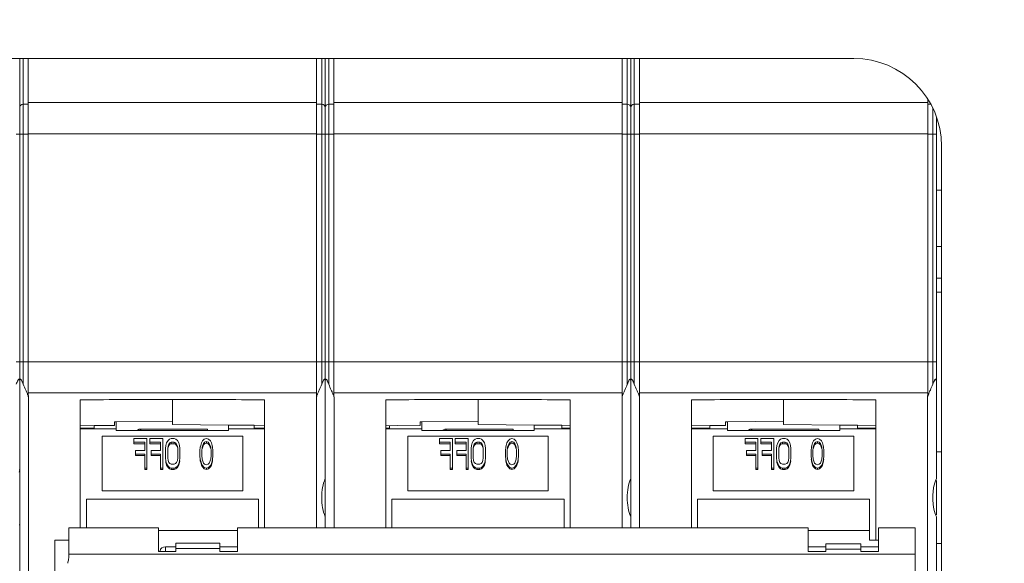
# Model space of a CAD drawing. Header units: millimetres. Extents: x -165365 to -33565, y 7406 to 103342.
# Tile 21 of 256: x -125980 to -125924, y 11070 to 11101. Entities that reach past the tile are written whole.
import ezdxf

# ---------------------------------------------------------------- set-up
doc = ezdxf.new("R2010")
doc.units = ezdxf.units.MM
doc.header["$MEASUREMENT"] = 0
doc.layers.get('Defpoints').update_dxf_attribs({"color": 252})
doc.layers.add('ELEK OPIS', color=140, linetype='Continuous')
doc.styles.add('FDBES', font='simplex.shx', dxfattribs={"width": 0.7})
doc.styles.add('ROMANS', font='romans.shx')
doc.dimstyles.new('BUD_100', dxfattribs={"dimtxt": 100, "dimasz": 10, "dimexe": 2, "dimexo": 2, "dimgap": 20, "dimtad": 1, "dimdec": 4, "dimrnd": 5, "dimdsep": 46, "dimtxsty": 'FDBES', "dimblk1": 'KR', "dimblk2": 'KR', "dimsah": 1, "dimcen": 10, "dimdle": 2, "dimse1": 1, "dimse2": 1, "dimclrd": 256, "dimclrt": 256, "dimadec": 0, "dimazin": 0, "dimtfac": 0.714286, "dimtdec": 4, "dimtix": 1, "dimtofl": 0, "dimtmove": 0, "dimatfit": 3, "dimldrblk": 'KR', "dimfxl": 1, "dimtvp": 1.428571, "dimtolj": 1, "dimtzin": 0, "dimlwd": -1, "dimarcsym": 0})

# ---------------------------------------------------------------- blocks, each defined once
blk = doc.blocks.new('VVSA11c_FPVHe_SIDEVIEW_v3')
at = {"color": 7, "linetype": 'Continuous', "lineweight": 0}
for p, q in [((1815.5, 950.5), (1910.5, 950.5)), ((1827.71, 931.352), (1827.71, 950.5)), ((1828.2, 923.78), (1828.2, 950.49)), ((1828.69, 950.5), (1828.69, 931.352)), ((1845.11, 931.352), (1845.11, 950.5)), ((1845.6, 923.78), (1845.6, 950.49)), ((1846.09, 931.352), (1846.09, 950.5)), ((1862.51, 931.352), (1862.51, 950.5)), ((1863, 900.51), (1863, 950.49)), ((1811.29, 948.169), (1811.29, 931.352)), ((1811.126, 947.9), (1811.29, 947.9)), ((1811.29, 948), (1827.71, 948)), ((1827.71, 947.9), (1828, 947.9)), ((1828.4, 947.9), (1828.69, 947.9)), ((1828.69, 948), (1845.11, 948)), ((1845.11, 947.9), (1845.4, 947.9)), ((1845.8, 947.9), (1846.09, 947.9)), ((1846.09, 948), (1862.51, 948)), ((1862.51, 947.9), (1862.8, 947.9)), ((1810.8, 947.178), (1810.8, 926.587)), ((1810.5, 905.5), (1810.5, 945.5)), ((1810.8, 943), (1810.5, 943)), ((1810.5, 938), (1810.8, 938)), ((1811.3, 931.226), (1811.3, 919.774)), ((1814.25, 923.08), (1814.25, 931.069)), ((1819.5, 929.665), (1819.5, 931.095)), ((1824.75, 931.069), (1824.75, 923.78)), ((1827.7, 923.78), (1827.7, 931.226)), ((1828.7, 931.226), (1828.7, 923.78)), ((1831.65, 923.78), (1831.65, 931.069)), ((1836.9, 929.665), (1836.9, 931.095)), ((1842.15, 931.069), (1842.15, 923.78)), ((1845.1, 923.78), (1845.1, 931.226)), ((1846.1, 931.226), (1846.1, 923.78)), ((1849.05, 923.78), (1849.05, 931.069)), ((1854.3, 929.665), (1854.3, 931.095)), ((1859.55, 931.069), (1859.55, 923.78)), ((1862.5, 919.774), (1862.5, 931.226)), ((1816.3, 929.634), (1819.5, 929.665)), ((1822.7, 929.81), (1819.5, 929.845)), ((1822.8, 929.809), (1822.7, 929.81)), ((1822.7, 929.809), (1822.7, 929.329)), ((1822.8, 929.809), (1822.8, 929.615)), ((1833.7, 929.634), (1836.9, 929.665)), ((1840.1, 929.81), (1836.9, 929.845)), ((1840.2, 929.809), (1840.1, 929.81)), ((1840.1, 929.809), (1840.1, 929.329)), ((1840.2, 929.809), (1840.2, 929.615)), ((1851.1, 929.634), (1854.3, 929.665)), ((1857.5, 929.81), (1854.3, 929.845)), ((1857.6, 929.809), (1857.5, 929.81)), ((1857.5, 929.809), (1857.5, 929.329)), ((1857.6, 929.809), (1857.6, 929.615)), ((1814.25, 929.614), (1815.291, 929.624)), ((1815.291, 929.45), (1814.25, 929.45)), ((1815.291, 929.624), (1816.3, 929.634)), ((1815.291, 929.45), (1815.291, 929.624)), ((1816.3, 929.329), (1816.3, 929.634)), ((1816.3, 929.329), (1822.7, 929.329)), ((1821.395, 929.407), (1817.5, 929.407)), ((1817.5, 929.407), (1817.5, 929.329)), ((1821.395, 929.407), (1821.25, 929.329)), ((1821.5, 929.338), (1821.395, 929.407)), ((1821.5, 929.329), (1821.5, 929.338)), ((1823.705, 929.606), (1822.8, 929.615)), ((1823.705, 929.606), (1823.705, 929.45)), ((1824.75, 929.596), (1823.705, 929.606)), ((1824.75, 929.45), (1823.705, 929.45)), ((1831.65, 929.614), (1832.3, 929.621)), ((1831.65, 929.614), (1832.119, 929.619)), ((1832.119, 929.619), (1832.3, 929.621)), ((1832.119, 929.619), (1832.119, 929.45)), ((1832.3, 929.621), (1833.7, 929.634)), ((1833.7, 929.329), (1833.7, 929.634)), ((1833.7, 929.329), (1840.1, 929.329)), ((1838.795, 929.407), (1834.9, 929.407)), ((1834.9, 929.407), (1834.9, 929.329)), ((1838.795, 929.407), (1838.65, 929.329)), ((1838.9, 929.338), (1838.795, 929.407)), ((1838.9, 929.329), (1838.9, 929.338)), ((1842.15, 929.596), (1840.2, 929.615)), ((1842.15, 929.596), (1841.5, 929.602)), ((1841.936, 929.45), (1841.936, 929.598)), ((1849.05, 929.614), (1849.7, 929.621)), ((1849.05, 929.614), (1849.649, 929.62)), ((1849.649, 929.62), (1849.7, 929.621)), ((1849.649, 929.62), (1849.649, 929.45)), ((1849.7, 929.621), (1851.1, 929.634)), ((1851.1, 929.329), (1851.1, 929.634)), ((1851.1, 929.329), (1857.5, 929.329)), ((1856.195, 929.407), (1852.3, 929.407)), ((1852.3, 929.407), (1852.3, 929.329)), ((1856.195, 929.407), (1856.05, 929.329)), ((1856.3, 929.338), (1856.195, 929.407)), ((1856.3, 929.329), (1856.3, 929.338)), ((1858.765, 929.604), (1857.6, 929.615)), ((1858.765, 929.45), (1858.765, 929.604)), ((1859.55, 929.596), (1858.765, 929.604)), ((1859.55, 929.449), (1858.765, 929.45)), ((1823.5, 929.006), (1815.5, 929.006)), ((1815.5, 925.884), (1815.5, 929.006)), ((1817.241, 928.474), (1817.282, 928.617)), ((1817.282, 928.617), (1817.343, 928.725)), ((1817.404, 928.581), (1817.323, 928.366)), ((1817.343, 928.725), (1817.445, 928.832)), ((1817.465, 928.653), (1817.404, 928.581)), ((1817.404, 928.5), (1817.404, 928.581)), ((1817.404, 928.5), (1817.465, 928.572)), ((1817.445, 928.832), (1817.568, 928.868)), ((1817.568, 928.689), (1817.465, 928.653)), ((1817.465, 928.572), (1817.465, 928.653)), ((1817.465, 928.572), (1817.568, 928.608)), ((1817.568, 928.868), (1817.69, 928.832)), ((1817.67, 928.653), (1817.568, 928.689)), ((1817.568, 928.608), (1817.568, 928.689)), ((1817.568, 928.608), (1817.67, 928.572)), ((1817.67, 928.572), (1817.67, 928.653)), ((1817.731, 928.581), (1817.67, 928.653)), ((1817.67, 928.572), (1817.731, 928.5)), ((1817.69, 928.832), (1817.792, 928.725)), ((1817.731, 928.5), (1817.731, 928.581)), ((1817.812, 928.366), (1817.731, 928.581)), ((1817.792, 928.725), (1817.853, 928.617)), ((1817.853, 928.617), (1817.894, 928.474)), ((1819.099, 928.474), (1819.14, 928.617)), ((1819.14, 928.617), (1819.221, 928.76)), ((1819.221, 928.76), (1819.303, 928.832)), ((1819.262, 928.545), (1819.221, 928.438)), ((1819.323, 928.617), (1819.262, 928.545)), ((1819.262, 928.464), (1819.262, 928.545)), ((1819.262, 928.464), (1819.323, 928.536)), ((1819.303, 928.832), (1819.405, 928.868)), ((1819.405, 928.653), (1819.323, 928.617)), ((1819.323, 928.536), (1819.323, 928.617)), ((1819.323, 928.536), (1819.405, 928.572)), ((1819.405, 928.868), (1819.568, 928.868)), ((1819.568, 928.653), (1819.405, 928.653)), ((1819.405, 928.572), (1819.405, 928.653)), ((1819.405, 928.572), (1819.568, 928.572)), ((1819.568, 928.868), (1819.67, 928.832)), ((1819.65, 928.617), (1819.568, 928.653)), ((1819.568, 928.653), (1819.568, 928.572)), ((1819.568, 928.572), (1819.65, 928.536)), ((1819.65, 928.536), (1819.65, 928.617)), ((1819.711, 928.545), (1819.65, 928.617)), ((1819.65, 928.536), (1819.711, 928.464)), ((1819.67, 928.832), (1819.752, 928.76)), ((1819.711, 928.464), (1819.711, 928.545)), ((1819.752, 928.438), (1819.711, 928.545)), ((1819.752, 928.76), (1819.834, 928.617)), ((1819.834, 928.617), (1819.875, 928.474)), ((1820.058, 928.868), (1820.793, 928.868)), ((1820.058, 927.104), (1820.058, 928.868)), ((1820.793, 928.653), (1820.181, 928.653)), ((1820.181, 928.653), (1820.181, 928.187)), ((1820.181, 928.572), (1820.793, 928.572)), ((1820.793, 928.572), (1820.793, 928.868)), ((1820.957, 928.868), (1821.692, 928.868)), ((1820.957, 927.104), (1820.957, 928.868)), ((1821.692, 928.653), (1821.079, 928.653)), ((1821.079, 928.653), (1821.079, 928.187)), ((1821.079, 928.572), (1821.692, 928.572)), ((1821.692, 928.572), (1821.692, 928.868)), ((1823.5, 929.006), (1823.5, 925.884)), ((1840.9, 929.006), (1832.9, 929.006)), ((1832.9, 925.884), (1832.9, 929.006)), ((1834.641, 928.474), (1834.682, 928.617)), ((1834.682, 928.617), (1834.743, 928.725)), ((1834.804, 928.581), (1834.723, 928.366)), ((1834.743, 928.725), (1834.845, 928.832)), ((1834.865, 928.653), (1834.804, 928.581)), ((1834.804, 928.5), (1834.804, 928.581)), ((1834.804, 928.5), (1834.865, 928.572)), ((1834.845, 928.832), (1834.967, 928.868)), ((1834.967, 928.689), (1834.865, 928.653)), ((1834.865, 928.572), (1834.865, 928.653)), ((1834.865, 928.572), (1834.967, 928.608)), ((1834.967, 928.868), (1835.09, 928.832)), ((1835.07, 928.653), (1834.967, 928.689)), ((1834.967, 928.608), (1834.967, 928.689)), ((1834.967, 928.608), (1835.07, 928.572)), ((1835.07, 928.572), (1835.07, 928.653)), ((1835.131, 928.581), (1835.07, 928.653)), ((1835.07, 928.572), (1835.131, 928.5)), ((1835.09, 928.832), (1835.192, 928.725)), ((1835.131, 928.5), (1835.131, 928.581)), ((1835.212, 928.366), (1835.131, 928.581)), ((1835.192, 928.725), (1835.253, 928.617)), ((1835.253, 928.617), (1835.294, 928.474)), ((1836.499, 928.474), (1836.54, 928.617)), ((1836.54, 928.617), (1836.621, 928.76)), ((1836.621, 928.76), (1836.703, 928.832)), ((1836.662, 928.545), (1836.621, 928.438)), ((1836.723, 928.617), (1836.662, 928.545)), ((1836.662, 928.464), (1836.662, 928.545)), ((1836.662, 928.464), (1836.723, 928.536)), ((1836.703, 928.832), (1836.805, 928.868)), ((1836.805, 928.653), (1836.723, 928.617)), ((1836.723, 928.536), (1836.723, 928.617)), ((1836.723, 928.536), (1836.805, 928.572)), ((1836.805, 928.868), (1836.968, 928.868)), ((1836.968, 928.653), (1836.805, 928.653)), ((1836.805, 928.572), (1836.805, 928.653)), ((1836.805, 928.572), (1836.968, 928.572)), ((1836.968, 928.868), (1837.07, 928.832)), ((1837.05, 928.617), (1836.968, 928.653)), ((1836.968, 928.653), (1836.968, 928.572)), ((1836.968, 928.572), (1837.05, 928.536)), ((1837.05, 928.536), (1837.05, 928.617)), ((1837.111, 928.545), (1837.05, 928.617)), ((1837.05, 928.536), (1837.111, 928.464)), ((1837.07, 928.832), (1837.152, 928.76)), ((1837.111, 928.464), (1837.111, 928.545)), ((1837.152, 928.438), (1837.111, 928.545)), ((1837.152, 928.76), (1837.234, 928.617)), ((1837.234, 928.617), (1837.275, 928.474)), ((1837.458, 928.868), (1838.193, 928.868)), ((1837.458, 927.104), (1837.458, 928.868)), ((1838.193, 928.653), (1837.581, 928.653)), ((1837.581, 928.653), (1837.581, 928.187)), ((1837.581, 928.572), (1838.193, 928.572)), ((1838.193, 928.572), (1838.193, 928.868)), ((1838.357, 928.868), (1839.092, 928.868)), ((1838.357, 927.104), (1838.357, 928.868)), ((1839.092, 928.653), (1838.479, 928.653)), ((1838.479, 928.653), (1838.479, 928.187)), ((1838.479, 928.572), (1839.092, 928.572)), ((1839.092, 928.572), (1839.092, 928.868)), ((1840.9, 929.006), (1840.9, 925.884)), ((1858.3, 929.006), (1850.3, 929.006)), ((1850.3, 925.884), (1850.3, 929.006)), ((1852.041, 928.474), (1852.082, 928.617)), ((1852.082, 928.617), (1852.143, 928.725)), ((1852.204, 928.581), (1852.122, 928.366)), ((1852.143, 928.725), (1852.245, 928.832)), ((1852.265, 928.653), (1852.204, 928.581)), ((1852.204, 928.5), (1852.204, 928.581)), ((1852.204, 928.5), (1852.265, 928.572)), ((1852.245, 928.832), (1852.367, 928.868)), ((1852.367, 928.689), (1852.265, 928.653)), ((1852.265, 928.572), (1852.265, 928.653)), ((1852.265, 928.572), (1852.367, 928.608)), ((1852.367, 928.868), (1852.49, 928.832)), ((1852.47, 928.653), (1852.367, 928.689)), ((1852.367, 928.608), (1852.367, 928.689)), ((1852.367, 928.608), (1852.47, 928.572)), ((1852.47, 928.572), (1852.47, 928.653)), ((1852.531, 928.581), (1852.47, 928.653)), ((1852.47, 928.572), (1852.531, 928.5)), ((1852.49, 928.832), (1852.592, 928.725)), ((1852.531, 928.5), (1852.531, 928.581)), ((1852.612, 928.366), (1852.531, 928.581)), ((1852.592, 928.725), (1852.653, 928.617)), ((1852.653, 928.617), (1852.694, 928.474)), ((1853.899, 928.474), (1853.94, 928.617)), ((1853.94, 928.617), (1854.021, 928.76)), ((1854.021, 928.76), (1854.103, 928.832)), ((1854.062, 928.545), (1854.021, 928.438)), ((1854.123, 928.617), (1854.062, 928.545)), ((1854.062, 928.464), (1854.062, 928.545)), ((1854.062, 928.464), (1854.123, 928.536)), ((1854.103, 928.832), (1854.205, 928.868)), ((1854.205, 928.653), (1854.123, 928.617)), ((1854.123, 928.536), (1854.123, 928.617)), ((1854.123, 928.536), (1854.205, 928.572)), ((1854.205, 928.868), (1854.368, 928.868)), ((1854.368, 928.653), (1854.205, 928.653)), ((1854.205, 928.572), (1854.205, 928.653)), ((1854.205, 928.572), (1854.368, 928.572)), ((1854.368, 928.868), (1854.47, 928.832)), ((1854.45, 928.617), (1854.368, 928.653)), ((1854.368, 928.653), (1854.368, 928.572)), ((1854.368, 928.572), (1854.45, 928.536)), ((1854.45, 928.536), (1854.45, 928.617)), ((1854.511, 928.545), (1854.45, 928.617)), ((1854.45, 928.536), (1854.511, 928.464)), ((1854.47, 928.832), (1854.552, 928.76)), ((1854.511, 928.464), (1854.511, 928.545)), ((1854.552, 928.438), (1854.511, 928.545)), ((1854.552, 928.76), (1854.634, 928.617)), ((1854.634, 928.617), (1854.675, 928.474)), ((1854.858, 928.868), (1855.593, 928.868)), ((1854.858, 927.104), (1854.858, 928.868)), ((1855.593, 928.653), (1854.981, 928.653)), ((1854.981, 928.653), (1854.981, 928.187)), ((1854.981, 928.572), (1855.593, 928.572)), ((1855.593, 928.572), (1855.593, 928.868)), ((1855.757, 928.868), (1856.492, 928.868)), ((1855.757, 927.104), (1855.757, 928.868)), ((1856.492, 928.653), (1855.879, 928.653)), ((1855.879, 928.653), (1855.879, 928.187)), ((1855.879, 928.572), (1856.492, 928.572)), ((1856.492, 928.572), (1856.492, 928.868)), ((1858.3, 929.006), (1858.3, 925.884)), ((1810.8, 928.1), (1810.5, 928.1)), ((1817.22, 928.366), (1817.2, 928.187)), ((1817.2, 928.187), (1817.2, 927.865)), ((1817.241, 928.474), (1817.22, 928.366)), ((1817.302, 928.152), (1817.323, 928.366)), ((1817.302, 928.152), (1817.302, 927.901)), ((1817.323, 928.285), (1817.404, 928.5)), ((1817.731, 928.5), (1817.812, 928.285)), ((1817.812, 928.366), (1817.833, 928.152)), ((1817.833, 927.901), (1817.833, 928.152)), ((1817.915, 928.366), (1817.894, 928.474)), ((1817.935, 928.187), (1817.915, 928.366)), ((1817.935, 927.865), (1817.935, 928.187)), ((1819.099, 928.474), (1819.078, 928.295)), ((1819.078, 927.758), (1819.078, 928.295)), ((1819.201, 928.295), (1819.221, 928.438)), ((1819.201, 928.295), (1819.201, 927.758)), ((1819.221, 928.357), (1819.262, 928.464)), ((1819.711, 928.464), (1819.752, 928.357)), ((1819.752, 928.438), (1819.772, 928.295)), ((1819.772, 927.758), (1819.772, 928.295)), ((1819.895, 928.295), (1819.875, 928.474)), ((1819.895, 928.295), (1819.895, 927.758)), ((1820.181, 928.187), (1820.712, 928.187)), ((1820.712, 927.973), (1820.181, 927.973)), ((1820.181, 927.104), (1820.181, 927.973)), ((1820.712, 927.892), (1820.712, 928.187)), ((1821.079, 928.187), (1821.61, 928.187)), ((1821.61, 927.973), (1821.079, 927.973)), ((1821.079, 927.104), (1821.079, 927.973)), ((1821.61, 927.892), (1821.61, 928.187)), ((1834.62, 928.366), (1834.6, 928.187)), ((1834.6, 928.187), (1834.6, 927.865)), ((1834.641, 928.474), (1834.62, 928.366)), ((1834.702, 928.152), (1834.723, 928.366)), ((1834.702, 928.152), (1834.702, 927.901)), ((1834.723, 928.285), (1834.804, 928.5)), ((1835.131, 928.5), (1835.212, 928.285)), ((1835.212, 928.366), (1835.233, 928.152)), ((1835.233, 927.901), (1835.233, 928.152)), ((1835.315, 928.366), (1835.294, 928.474)), ((1835.335, 928.187), (1835.315, 928.366)), ((1835.335, 927.865), (1835.335, 928.187)), ((1836.499, 928.474), (1836.478, 928.295)), ((1836.478, 927.758), (1836.478, 928.295)), ((1836.601, 928.295), (1836.621, 928.438)), ((1836.601, 928.295), (1836.601, 927.758)), ((1836.621, 928.357), (1836.662, 928.464)), ((1837.111, 928.464), (1837.152, 928.357)), ((1837.152, 928.438), (1837.172, 928.295)), ((1837.172, 927.758), (1837.172, 928.295)), ((1837.295, 928.295), (1837.275, 928.474)), ((1837.295, 928.295), (1837.295, 927.758)), ((1837.581, 928.187), (1838.112, 928.187)), ((1838.112, 927.973), (1837.581, 927.973)), ((1837.581, 927.104), (1837.581, 927.973)), ((1838.112, 927.892), (1838.112, 928.187)), ((1838.479, 928.187), (1839.01, 928.187)), ((1839.01, 927.973), (1838.479, 927.973)), ((1838.479, 927.104), (1838.479, 927.973)), ((1839.01, 927.892), (1839.01, 928.187)), ((1852.02, 928.366), (1852, 928.187)), ((1852, 928.187), (1852, 927.865)), ((1852.041, 928.474), (1852.02, 928.366)), ((1852.102, 928.152), (1852.122, 928.366)), ((1852.102, 928.152), (1852.102, 927.901)), ((1852.122, 928.285), (1852.204, 928.5)), ((1852.531, 928.5), (1852.612, 928.285)), ((1852.612, 928.366), (1852.633, 928.152)), ((1852.633, 927.901), (1852.633, 928.152)), ((1852.715, 928.366), (1852.694, 928.474)), ((1852.735, 928.187), (1852.715, 928.366)), ((1852.735, 927.865), (1852.735, 928.187)), ((1853.899, 928.474), (1853.878, 928.295)), ((1853.878, 927.758), (1853.878, 928.295)), ((1854.001, 928.295), (1854.021, 928.438)), ((1854.001, 928.295), (1854.001, 927.758)), ((1854.021, 928.357), (1854.062, 928.464)), ((1854.511, 928.464), (1854.552, 928.357)), ((1854.552, 928.438), (1854.573, 928.295)), ((1854.573, 927.758), (1854.573, 928.295)), ((1854.695, 928.295), (1854.675, 928.474)), ((1854.695, 928.295), (1854.695, 927.758)), ((1854.981, 928.187), (1855.512, 928.187)), ((1855.512, 927.973), (1854.981, 927.973)), ((1854.981, 927.104), (1854.981, 927.973)), ((1855.512, 927.892), (1855.512, 928.187)), ((1855.879, 928.187), (1856.41, 928.187)), ((1856.41, 927.973), (1855.879, 927.973)), ((1855.879, 927.104), (1855.879, 927.973)), ((1856.41, 927.892), (1856.41, 928.187)), ((1817.2, 927.865), (1817.22, 927.686)), ((1817.22, 927.605), (1817.213, 927.674)), ((1817.22, 927.686), (1817.241, 927.579)), ((1817.241, 927.498), (1817.22, 927.605)), ((1817.241, 927.498), (1817.241, 927.579)), ((1817.282, 927.435), (1817.241, 927.579)), ((1817.241, 927.498), (1817.282, 927.354)), ((1817.282, 927.354), (1817.282, 927.435)), ((1817.343, 927.328), (1817.282, 927.435)), ((1817.323, 927.686), (1817.302, 927.901)), ((1817.323, 927.686), (1817.404, 927.471)), ((1817.404, 927.471), (1817.465, 927.4)), ((1817.67, 927.4), (1817.731, 927.471)), ((1817.731, 927.471), (1817.812, 927.686)), ((1817.853, 927.435), (1817.792, 927.328)), ((1817.833, 927.901), (1817.812, 927.686)), ((1817.894, 927.579), (1817.853, 927.435)), ((1817.853, 927.354), (1817.894, 927.498)), ((1817.853, 927.354), (1817.853, 927.435)), ((1817.894, 927.579), (1817.915, 927.686)), ((1817.915, 927.605), (1817.894, 927.498)), ((1817.894, 927.498), (1817.894, 927.579)), ((1817.915, 927.686), (1817.935, 927.865)), ((1817.922, 927.674), (1817.915, 927.605)), ((1819.078, 927.758), (1819.099, 927.579)), ((1819.099, 927.498), (1819.087, 927.599)), ((1819.099, 927.498), (1819.099, 927.579)), ((1819.14, 927.435), (1819.099, 927.579)), ((1819.099, 927.498), (1819.14, 927.354)), ((1819.14, 927.354), (1819.14, 927.435)), ((1819.221, 927.292), (1819.14, 927.435)), ((1819.221, 927.614), (1819.201, 927.758)), ((1819.221, 927.614), (1819.262, 927.507)), ((1819.262, 927.507), (1819.323, 927.435)), ((1819.323, 927.435), (1819.405, 927.4)), ((1819.568, 927.4), (1819.65, 927.435)), ((1819.65, 927.435), (1819.711, 927.507)), ((1819.711, 927.507), (1819.752, 927.614)), ((1819.772, 927.758), (1819.752, 927.614)), ((1819.834, 927.435), (1819.752, 927.292)), ((1819.875, 927.579), (1819.834, 927.435)), ((1819.834, 927.354), (1819.875, 927.498)), ((1819.834, 927.354), (1819.834, 927.435)), ((1819.875, 927.579), (1819.895, 927.758)), ((1819.886, 927.599), (1819.875, 927.498)), ((1819.875, 927.498), (1819.875, 927.579)), ((1820.181, 927.892), (1820.712, 927.892)), ((1821.079, 927.892), (1821.61, 927.892)), ((1834.6, 927.865), (1834.62, 927.686)), ((1834.62, 927.605), (1834.613, 927.674)), ((1834.62, 927.686), (1834.641, 927.579)), ((1834.641, 927.498), (1834.62, 927.605)), ((1834.641, 927.498), (1834.641, 927.579)), ((1834.682, 927.435), (1834.641, 927.579)), ((1834.641, 927.498), (1834.682, 927.354)), ((1834.682, 927.354), (1834.682, 927.435)), ((1834.743, 927.328), (1834.682, 927.435)), ((1834.723, 927.686), (1834.702, 927.901)), ((1834.723, 927.686), (1834.804, 927.471)), ((1834.804, 927.471), (1834.865, 927.4)), ((1835.07, 927.4), (1835.131, 927.471)), ((1835.131, 927.471), (1835.212, 927.686)), ((1835.253, 927.435), (1835.192, 927.328)), ((1835.233, 927.901), (1835.212, 927.686)), ((1835.294, 927.579), (1835.253, 927.435)), ((1835.253, 927.354), (1835.294, 927.498)), ((1835.253, 927.354), (1835.253, 927.435)), ((1835.294, 927.579), (1835.315, 927.686)), ((1835.315, 927.605), (1835.294, 927.498)), ((1835.294, 927.498), (1835.294, 927.579)), ((1835.315, 927.686), (1835.335, 927.865)), ((1835.322, 927.674), (1835.315, 927.605)), ((1836.478, 927.758), (1836.499, 927.579)), ((1836.499, 927.498), (1836.487, 927.599)), ((1836.499, 927.498), (1836.499, 927.579)), ((1836.54, 927.435), (1836.499, 927.579)), ((1836.499, 927.498), (1836.54, 927.354)), ((1836.54, 927.354), (1836.54, 927.435)), ((1836.621, 927.292), (1836.54, 927.435)), ((1836.621, 927.614), (1836.601, 927.758)), ((1836.621, 927.614), (1836.662, 927.507)), ((1836.662, 927.507), (1836.723, 927.435)), ((1836.723, 927.435), (1836.805, 927.4)), ((1836.968, 927.4), (1837.05, 927.435)), ((1837.05, 927.435), (1837.111, 927.507)), ((1837.111, 927.507), (1837.152, 927.614)), ((1837.172, 927.758), (1837.152, 927.614)), ((1837.234, 927.435), (1837.152, 927.292)), ((1837.275, 927.579), (1837.234, 927.435)), ((1837.234, 927.354), (1837.275, 927.498)), ((1837.234, 927.354), (1837.234, 927.435)), ((1837.275, 927.579), (1837.295, 927.758)), ((1837.286, 927.599), (1837.275, 927.498)), ((1837.275, 927.498), (1837.275, 927.579)), ((1837.581, 927.892), (1838.112, 927.892)), ((1838.479, 927.892), (1839.01, 927.892)), ((1852, 927.865), (1852.02, 927.686)), ((1852.02, 927.605), (1852.013, 927.674)), ((1852.02, 927.686), (1852.041, 927.579)), ((1852.041, 927.498), (1852.02, 927.605)), ((1852.041, 927.498), (1852.041, 927.579)), ((1852.082, 927.435), (1852.041, 927.579)), ((1852.041, 927.498), (1852.082, 927.354)), ((1852.082, 927.354), (1852.082, 927.435)), ((1852.143, 927.328), (1852.082, 927.435)), ((1852.122, 927.686), (1852.102, 927.901)), ((1852.122, 927.686), (1852.204, 927.471)), ((1852.204, 927.471), (1852.265, 927.4)), ((1852.47, 927.4), (1852.531, 927.471)), ((1852.531, 927.471), (1852.612, 927.686)), ((1852.653, 927.435), (1852.592, 927.328)), ((1852.633, 927.901), (1852.612, 927.686)), ((1852.694, 927.579), (1852.653, 927.435)), ((1852.653, 927.354), (1852.694, 927.498)), ((1852.653, 927.354), (1852.653, 927.435)), ((1852.694, 927.579), (1852.715, 927.686)), ((1852.715, 927.605), (1852.694, 927.498)), ((1852.694, 927.498), (1852.694, 927.579)), ((1852.715, 927.686), (1852.735, 927.865)), ((1852.722, 927.674), (1852.715, 927.605)), ((1853.878, 927.758), (1853.899, 927.579)), ((1853.899, 927.498), (1853.887, 927.599)), ((1853.899, 927.498), (1853.899, 927.579)), ((1853.94, 927.435), (1853.899, 927.579)), ((1853.899, 927.498), (1853.94, 927.354)), ((1853.94, 927.354), (1853.94, 927.435)), ((1854.021, 927.292), (1853.94, 927.435)), ((1854.021, 927.614), (1854.001, 927.758)), ((1854.021, 927.614), (1854.062, 927.507)), ((1854.062, 927.507), (1854.123, 927.435)), ((1854.123, 927.435), (1854.205, 927.4)), ((1854.368, 927.4), (1854.45, 927.435)), ((1854.45, 927.435), (1854.511, 927.507)), ((1854.511, 927.507), (1854.552, 927.614)), ((1854.573, 927.758), (1854.552, 927.614)), ((1854.634, 927.435), (1854.552, 927.292)), ((1854.675, 927.579), (1854.634, 927.435)), ((1854.634, 927.354), (1854.675, 927.498)), ((1854.634, 927.354), (1854.634, 927.435)), ((1854.675, 927.579), (1854.695, 927.758)), ((1854.686, 927.599), (1854.675, 927.498)), ((1854.675, 927.498), (1854.675, 927.579)), ((1854.981, 927.892), (1855.512, 927.892)), ((1855.879, 927.892), (1856.41, 927.892)), ((1817.282, 927.354), (1817.343, 927.247)), ((1817.343, 927.247), (1817.343, 927.328)), ((1817.445, 927.221), (1817.343, 927.328)), ((1817.343, 927.247), (1817.445, 927.14)), ((1817.568, 927.185), (1817.445, 927.221)), ((1817.445, 927.14), (1817.445, 927.221)), ((1817.445, 927.14), (1817.568, 927.104)), ((1817.465, 927.4), (1817.568, 927.364)), ((1817.568, 927.364), (1817.67, 927.4)), ((1817.69, 927.221), (1817.568, 927.185)), ((1817.568, 927.104), (1817.568, 927.185)), ((1817.568, 927.104), (1817.69, 927.14)), ((1817.792, 927.328), (1817.69, 927.221)), ((1817.69, 927.14), (1817.792, 927.247)), ((1817.69, 927.14), (1817.69, 927.221)), ((1817.792, 927.247), (1817.853, 927.354)), ((1817.792, 927.247), (1817.792, 927.328)), ((1819.14, 927.354), (1819.221, 927.211)), ((1819.221, 927.211), (1819.221, 927.292)), ((1819.303, 927.221), (1819.221, 927.292)), ((1819.221, 927.211), (1819.303, 927.14)), ((1819.405, 927.185), (1819.303, 927.221)), ((1819.303, 927.14), (1819.303, 927.221)), ((1819.303, 927.14), (1819.405, 927.104)), ((1819.405, 927.4), (1819.568, 927.4)), ((1819.568, 927.185), (1819.405, 927.185)), ((1819.405, 927.104), (1819.405, 927.185)), ((1819.405, 927.104), (1819.568, 927.104)), ((1819.67, 927.221), (1819.568, 927.185)), ((1819.568, 927.104), (1819.568, 927.185)), ((1819.568, 927.104), (1819.67, 927.14)), ((1819.752, 927.292), (1819.67, 927.221)), ((1819.67, 927.14), (1819.67, 927.221)), ((1819.67, 927.14), (1819.752, 927.211)), ((1819.752, 927.211), (1819.834, 927.354)), ((1819.752, 927.211), (1819.752, 927.292)), ((1820.181, 927.185), (1820.058, 927.185)), ((1820.058, 927.104), (1820.181, 927.104)), ((1821.079, 927.185), (1820.957, 927.185)), ((1820.957, 927.104), (1821.079, 927.104)), ((1834.682, 927.354), (1834.743, 927.247)), ((1834.743, 927.247), (1834.743, 927.328)), ((1834.845, 927.221), (1834.743, 927.328)), ((1834.743, 927.247), (1834.845, 927.14)), ((1834.967, 927.185), (1834.845, 927.221)), ((1834.845, 927.14), (1834.845, 927.221)), ((1834.845, 927.14), (1834.967, 927.104)), ((1834.865, 927.4), (1834.967, 927.364)), ((1834.967, 927.364), (1835.07, 927.4)), ((1835.09, 927.221), (1834.967, 927.185)), ((1834.967, 927.104), (1834.967, 927.185)), ((1834.967, 927.104), (1835.09, 927.14)), ((1835.192, 927.328), (1835.09, 927.221)), ((1835.09, 927.14), (1835.192, 927.247)), ((1835.09, 927.14), (1835.09, 927.221)), ((1835.192, 927.247), (1835.253, 927.354)), ((1835.192, 927.247), (1835.192, 927.328)), ((1836.54, 927.354), (1836.621, 927.211)), ((1836.621, 927.211), (1836.621, 927.292)), ((1836.703, 927.221), (1836.621, 927.292)), ((1836.621, 927.211), (1836.703, 927.14)), ((1836.805, 927.185), (1836.703, 927.221)), ((1836.703, 927.14), (1836.703, 927.221)), ((1836.703, 927.14), (1836.805, 927.104)), ((1836.805, 927.4), (1836.968, 927.4)), ((1836.968, 927.185), (1836.805, 927.185)), ((1836.805, 927.104), (1836.805, 927.185)), ((1836.805, 927.104), (1836.968, 927.104)), ((1837.07, 927.221), (1836.968, 927.185)), ((1836.968, 927.104), (1836.968, 927.185)), ((1836.968, 927.104), (1837.07, 927.14)), ((1837.152, 927.292), (1837.07, 927.221)), ((1837.07, 927.14), (1837.07, 927.221)), ((1837.07, 927.14), (1837.152, 927.211)), ((1837.152, 927.211), (1837.234, 927.354)), ((1837.152, 927.211), (1837.152, 927.292)), ((1837.581, 927.185), (1837.458, 927.185)), ((1837.458, 927.104), (1837.581, 927.104)), ((1838.479, 927.185), (1838.357, 927.185)), ((1838.357, 927.104), (1838.479, 927.104)), ((1852.082, 927.354), (1852.143, 927.247)), ((1852.143, 927.247), (1852.143, 927.328)), ((1852.245, 927.221), (1852.143, 927.328)), ((1852.143, 927.247), (1852.245, 927.14)), ((1852.367, 927.185), (1852.245, 927.221)), ((1852.245, 927.14), (1852.245, 927.221)), ((1852.245, 927.14), (1852.367, 927.104)), ((1852.265, 927.4), (1852.367, 927.364)), ((1852.367, 927.364), (1852.47, 927.4)), ((1852.49, 927.221), (1852.367, 927.185)), ((1852.367, 927.104), (1852.367, 927.185)), ((1852.367, 927.104), (1852.49, 927.14)), ((1852.592, 927.328), (1852.49, 927.221)), ((1852.49, 927.14), (1852.592, 927.247)), ((1852.49, 927.14), (1852.49, 927.221)), ((1852.592, 927.247), (1852.653, 927.354)), ((1852.592, 927.247), (1852.592, 927.328)), ((1853.94, 927.354), (1854.021, 927.211)), ((1854.021, 927.211), (1854.021, 927.292)), ((1854.103, 927.221), (1854.021, 927.292)), ((1854.021, 927.211), (1854.103, 927.14)), ((1854.205, 927.185), (1854.103, 927.221)), ((1854.103, 927.14), (1854.103, 927.221)), ((1854.103, 927.14), (1854.205, 927.104)), ((1854.205, 927.4), (1854.368, 927.4)), ((1854.368, 927.185), (1854.205, 927.185)), ((1854.205, 927.104), (1854.205, 927.185)), ((1854.205, 927.104), (1854.368, 927.104)), ((1854.47, 927.221), (1854.368, 927.185)), ((1854.368, 927.104), (1854.368, 927.185)), ((1854.368, 927.104), (1854.47, 927.14)), ((1854.552, 927.292), (1854.47, 927.221)), ((1854.47, 927.14), (1854.47, 927.221)), ((1854.47, 927.14), (1854.552, 927.211)), ((1854.552, 927.211), (1854.634, 927.354)), ((1854.552, 927.211), (1854.552, 927.292)), ((1854.981, 927.185), (1854.858, 927.185)), ((1854.858, 927.104), (1854.981, 927.104)), ((1855.879, 927.185), (1855.757, 927.185)), ((1855.757, 927.104), (1855.879, 927.104)), ((1810.8, 926.483), (1810.8, 924.517)), ((1815.5, 925.884), (1823.5, 925.884)), ((1832.9, 925.884), (1840.9, 925.884)), ((1850.3, 925.884), (1858.3, 925.884)), ((1824.4, 925.416), (1814.6, 925.416)), ((1814.6, 925.416), (1814.6, 923.08)), ((1824.4, 923.78), (1824.4, 925.416)), ((1841.8, 925.416), (1832, 925.416)), ((1832, 925.416), (1832, 923.78)), ((1841.8, 925.416), (1841.8, 923.78)), ((1859.2, 925.416), (1849.4, 925.416)), ((1849.4, 925.416), (1849.4, 923.78)), ((1859.2, 923.78), (1859.2, 925.416)), ((1810.8, 924.413), (1810.8, 903.822)), ((1812, 923.78), (1814.1, 923.78)), ((1812, 916.362), (1812, 923.78)), ((1814.1, 923.78), (1814.1, 922.434)), ((1818.1, 923.634), (1814.6, 923.634)), ((1818.1, 923.78), (1850.6, 923.78)), ((1818.1, 922.434), (1818.1, 923.78)), ((1850.6, 923.78), (1850.6, 922.434)), ((1850.6, 923.634), (1855.1, 923.634)), ((1855.1, 923.78), (1860.2, 923.78)), ((1855.1, 922.434), (1855.1, 923.78)), ((1860.2, 922.092), (1860.2, 923.78)), ((1814.1, 923.08), (1814.6, 923.08)), ((1854.1, 922.915), (1851.6, 922.915)), ((1851.6, 922.915), (1851.6, 922.434)), ((1854.1, 922.434), (1854.1, 922.915)), ((1860.2, 923.08), (1861, 923.08)), ((1861, 918.88), (1861, 923.08)), ((1810.5, 922.9), (1810.8, 922.9)), ((1814.1, 922.708), (1815.1, 922.708)), ((1814.1, 922.434), (1815.1, 922.434)), ((1817.1, 922.881), (1815.1, 922.881)), ((1815.1, 922.434), (1815.1, 922.881)), ((1817.1, 922.434), (1817.1, 922.881)), ((1817.1, 922.708), (1818.1, 922.708)), ((1817.1, 922.434), (1818.1, 922.434)), ((1850.6, 922.708), (1851.6, 922.708)), ((1850.6, 922.434), (1851.6, 922.434)), ((1854.1, 922.708), (1854.7, 922.708)), ((1854.1, 922.434), (1855.1, 922.434)), ((1855, 922.479), (1855, 922.434))]:
    blk.add_line(p, q, dxfattribs=at)
at = {"color": 9, "linetype": 'Continuous', "lineweight": 0}
for p, q in [((1828, 931.955), (1828, 950.497)), ((1828.4, 950.497), (1828.4, 931.955)), ((1845.4, 931.955), (1845.4, 950.497)), ((1845.8, 950.497), (1845.8, 931.955)), ((1862.8, 931.955), (1862.8, 950.497)), ((1811, 947.659), (1811, 931.955)), ((1811.29, 946.197), (1811, 946.197)), ((1827.71, 946.207), (1811.29, 946.207)), ((1828, 946.197), (1827.71, 946.197)), ((1828.69, 946.197), (1828.4, 946.197)), ((1845.11, 946.207), (1828.69, 946.207)), ((1845.4, 946.197), (1845.11, 946.197)), ((1846.09, 946.197), (1845.8, 946.197)), ((1846.09, 946.207), (1862.51, 946.207)), ((1862.8, 946.197), (1862.51, 946.197)), ((1810.8, 939.8), (1810.5, 939.8)), ((1810.5, 937.2), (1810.8, 937.2)), ((1811.29, 933.231), (1811, 933.231)), ((1827.71, 933.235), (1811.29, 933.235)), ((1828, 933.231), (1827.71, 933.231)), ((1828.69, 933.231), (1828.4, 933.231)), ((1845.11, 933.235), (1828.69, 933.235)), ((1845.4, 933.231), (1845.11, 933.231)), ((1846.09, 933.231), (1845.8, 933.231)), ((1846.09, 933.235), (1862.51, 933.235)), ((1862.8, 933.231), (1862.51, 933.231)), ((1811.29, 931.382), (1811.249, 931.382)), ((1811.29, 931.474), (1827.71, 931.474)), ((1827.751, 931.382), (1827.71, 931.382)), ((1828.69, 931.382), (1828.649, 931.382)), ((1828.69, 931.474), (1845.11, 931.474)), ((1845.151, 931.382), (1845.11, 931.382)), ((1846.09, 931.382), (1846.049, 931.382)), ((1846.09, 931.474), (1862.51, 931.474)), ((1862.551, 931.382), (1862.51, 931.382)), ((1814.25, 929.409), (1816.3, 929.409)), ((1822.7, 929.409), (1824.75, 929.409)), ((1831.65, 929.409), (1833.7, 929.409)), ((1840.1, 929.409), (1842.15, 929.409)), ((1849.05, 929.409), (1851.1, 929.409)), ((1857.5, 929.409), (1859.55, 929.409)), ((1817.1, 922.569), (1815.1, 922.569)), ((1854.1, 922.603), (1851.6, 922.603)), ((1854.7, 922.434), (1854.7, 922.708)), ((1812, 922.277), (1860.2, 922.277))]:
    blk.add_line(p, q, dxfattribs=at)
at = {"color": 7, "linetype": 'Continuous', "lineweight": 0}
for centre, radius, start, end in [((1815.5, 945.5), 5, 90, 180), ((1828, 947.7), 0.2, 0, 90), ((1828.4, 947.7), 0.2, 90, 180), ((1845.4, 947.7), 0.2, 0, 90), ((1845.8, 947.7), 0.2, 90, 180), ((1862.8, 947.7), 0.2, 0, 90), ((1793.035, 923.294), 19.93, 24.158, 24.4084), ((1806.628, 929.388), 5.033, 23.3428, 24.1887), ((1810.736, 931.162), 0.559, 20.8116, 23.2636), ((1828.279, 931.156), 0.575, 159.1853, 161.5997), ((1828.265, 931.161), 0.559, 156.7356, 159.1841), ((1832.332, 929.406), 4.99, 155.831, 156.6607), ((1844.652, 923.887), 18.489, 155.5939, 155.8588), ((1810.435, 923.294), 19.93, 24.158, 24.4084), ((1824.028, 929.388), 5.033, 23.3428, 24.1887), ((1828.136, 931.162), 0.559, 20.8116, 23.2636), ((1845.679, 931.156), 0.575, 159.1853, 161.5997), ((1845.665, 931.161), 0.559, 156.7356, 159.1841), ((1849.732, 929.406), 4.99, 155.831, 156.6607), ((1862.052, 923.887), 18.489, 155.5939, 155.8588), ((1827.835, 923.294), 19.93, 24.158, 24.4084), ((1841.428, 929.388), 5.033, 23.3428, 24.1887), ((1845.536, 931.162), 0.559, 20.8116, 23.2636), ((1863.079, 931.156), 0.575, 159.1853, 161.5997), ((1863.065, 931.161), 0.559, 156.7356, 159.1841), ((1867.132, 929.406), 4.99, 155.831, 156.6607), ((1879.452, 923.887), 18.489, 155.5939, 155.8588), ((1832.224, 760.135), 169.315, 90.03552, 90.19439), ((1841.915, 874.335), 55.115, 89.7552, 89.9774), ((1849.821, 666.086), 263.364, 90.03723, 90.16765), ((1807.342, 925.505), 3.657, 359.9253, 5.8974), ((1807.342, 925.495), 3.657, 354.1026, 0.0747)]:
    blk.add_arc(centre, radius, start, end, dxfattribs=at)
at = {"color": 9, "linetype": 'Continuous', "lineweight": 0}
blk.add_arc((1859.795, 925.616), 3.544, 24.8438, 25.2611, dxfattribs=at)
at = {"color": 7, "linetype": 'Continuous', "lineweight": 0}
for centre, major_axis, ratio, start_param, end_param in [((1529.682, 925.5), (744.826, 5.225), 0.005191, 1.171097, 1.178736), ((2109.318, 925.5), (744.826, -5.225), 0.005191, 1.962856, 1.970496), ((1547.082, 925.5), (744.826, 5.225), 0.005191, 1.171097, 1.178736), ((2126.718, 925.5), (744.826, -5.225), 0.005191, 1.962856, 1.970496), ((1564.482, 925.5), (744.826, 5.225), 0.005191, 1.171097, 1.178736), ((2144.118, 925.5), (744.826, -5.225), 0.005191, 1.962856, 1.970496), ((1854.7, 922.479), (0.3, 0), 0.762405, 0, 1.570796)]:
    blk.add_ellipse(centre, major_axis=major_axis, ratio=ratio, start_param=start_param, end_param=end_param, dxfattribs=at)
at = {"color": 9, "linetype": 'Continuous', "lineweight": 0}
for points, knots in [([(1810.8, 946.176), (1810.8, 946.182), (1810.829, 946.186), (1810.863, 946.192), (1810.928, 946.196), (1810.975, 946.197), (1811, 946.197)], [0, 0, 0, 0, 0.084834, 0.301107, 0.622677, 1, 1, 1, 1]), ([(1828, 946.197), (1828.025, 946.197), (1828.072, 946.196), (1828.137, 946.192), (1828.171, 946.186), (1828.2, 946.182), (1828.2, 946.176)], [0, 0, 0, 0, 0.377323, 0.698893, 0.915166, 1, 1, 1, 1]), ([(1828.2, 946.176), (1828.2, 946.182), (1828.229, 946.186), (1828.263, 946.192), (1828.328, 946.196), (1828.375, 946.197), (1828.4, 946.197)], [0, 0, 0, 0, 0.084834, 0.301107, 0.622677, 1, 1, 1, 1]), ([(1845.4, 946.197), (1845.425, 946.197), (1845.472, 946.196), (1845.537, 946.192), (1845.571, 946.186), (1845.6, 946.182), (1845.6, 946.176)], [0, 0, 0, 0, 0.377323, 0.698893, 0.915166, 1, 1, 1, 1]), ([(1845.6, 946.176), (1845.6, 946.182), (1845.629, 946.186), (1845.663, 946.192), (1845.728, 946.196), (1845.775, 946.197), (1845.8, 946.197)], [0, 0, 0, 0, 0.084834, 0.301107, 0.622677, 1, 1, 1, 1]), ([(1863, 946.176), (1863, 946.182), (1862.971, 946.186), (1862.937, 946.192), (1862.872, 946.196), (1862.825, 946.197), (1862.8, 946.197)], [0, 0, 0, 0, 0.084834, 0.301107, 0.622677, 1, 1, 1, 1]), ([(1863, 946.176), (1863, 946.182), (1863.029, 946.186), (1863.063, 946.192), (1863.128, 946.196), (1863.174, 946.197), (1863.2, 946.197)], [0, 0, 0, 0, 0.084702, 0.301217, 0.622199, 1, 1, 1, 1]), ([(1810.8, 933.224), (1810.8, 933.225), (1810.808, 933.225), (1810.817, 933.227), (1810.836, 933.228), (1810.872, 933.23), (1810.928, 933.231), (1810.975, 933.231), (1811, 933.231)], [0, 0, 0, 0, 0.020775, 0.077974, 0.170197, 0.294351, 0.618705, 1, 1, 1, 1]), ([(1828, 933.231), (1828.025, 933.231), (1828.072, 933.231), (1828.128, 933.23), (1828.164, 933.228), (1828.183, 933.227), (1828.192, 933.225), (1828.2, 933.225), (1828.2, 933.224)], [0, 0, 0, 0, 0.381295, 0.705649, 0.829803, 0.922026, 0.979225, 1, 1, 1, 1]), ([(1828.2, 933.224), (1828.2, 933.225), (1828.208, 933.225), (1828.217, 933.227), (1828.236, 933.228), (1828.272, 933.23), (1828.328, 933.231), (1828.375, 933.231), (1828.4, 933.231)], [0, 0, 0, 0, 0.020775, 0.077974, 0.170197, 0.294351, 0.618705, 1, 1, 1, 1]), ([(1845.4, 933.231), (1845.425, 933.231), (1845.472, 933.231), (1845.528, 933.23), (1845.564, 933.228), (1845.583, 933.227), (1845.592, 933.225), (1845.6, 933.225), (1845.6, 933.224)], [0, 0, 0, 0, 0.381295, 0.705649, 0.829803, 0.922026, 0.979225, 1, 1, 1, 1]), ([(1845.6, 933.224), (1845.6, 933.225), (1845.608, 933.225), (1845.617, 933.227), (1845.636, 933.228), (1845.672, 933.23), (1845.728, 933.231), (1845.775, 933.231), (1845.8, 933.231)], [0, 0, 0, 0, 0.020775, 0.077974, 0.170197, 0.294351, 0.618705, 1, 1, 1, 1]), ([(1863, 933.224), (1863, 933.225), (1862.992, 933.225), (1862.983, 933.227), (1862.964, 933.228), (1862.928, 933.23), (1862.872, 933.231), (1862.825, 933.231), (1862.8, 933.231)], [0, 0, 0, 0, 0.020775, 0.077974, 0.170197, 0.294351, 0.618705, 1, 1, 1, 1]), ([(1863, 933.224), (1863, 933.225), (1863.008, 933.225), (1863.017, 933.227), (1863.036, 933.228), (1863.072, 933.23), (1863.127, 933.231), (1863.174, 933.231), (1863.2, 933.231)], [0, 0, 0, 0, 0.020642, 0.077817, 0.170329, 0.294453, 0.618214, 1, 1, 1, 1])]:
    blk.add_open_spline(points, degree=3, knots=knots, dxfattribs=at)
at = {"color": 7, "linetype": 'Continuous', "lineweight": 0}
for points, knots in [([(1810.8, 932.106), (1810.8, 932.132), (1810.802, 932.171), (1810.811, 932.216), (1810.825, 932.247), (1810.854, 932.242), (1810.876, 932.216), (1810.902, 932.177), (1810.928, 932.124), (1810.962, 932.05), (1810.985, 931.993), (1811, 931.955)], [0, 0, 0, 0, 0.159223, 0.235123, 0.294206, 0.336441, 0.386848, 0.501614, 0.623758, 0.748555, 1, 1, 1, 1]), ([(1811.183, 931.53), (1811.169, 931.56), (1811.106, 931.701), (1811.044, 931.843), (1811, 931.955)], [0, 0, 0, 0, 0.218646, 1, 1, 1, 1]), ([(1827.815, 931.526), (1827.829, 931.557), (1827.893, 931.699), (1827.955, 931.842), (1828, 931.955)], [0, 0, 0, 0, 0.21821, 1, 1, 1, 1]), ([(1828.2, 932.106), (1828.2, 932.132), (1828.198, 932.171), (1828.189, 932.216), (1828.175, 932.247), (1828.146, 932.242), (1828.124, 932.216), (1828.098, 932.177), (1828.072, 932.124), (1828.038, 932.05), (1828.015, 931.993), (1828, 931.955)], [0, 0, 0, 0, 0.159223, 0.235121, 0.294206, 0.336441, 0.386848, 0.501615, 0.623758, 0.748555, 1, 1, 1, 1]), ([(1828.2, 932.106), (1828.2, 932.132), (1828.202, 932.171), (1828.211, 932.216), (1828.225, 932.247), (1828.254, 932.242), (1828.276, 932.216), (1828.302, 932.177), (1828.328, 932.124), (1828.362, 932.05), (1828.385, 931.993), (1828.4, 931.955)], [0, 0, 0, 0, 0.159223, 0.235123, 0.294206, 0.336441, 0.386848, 0.501614, 0.623758, 0.748555, 1, 1, 1, 1]), ([(1828.583, 931.53), (1828.569, 931.56), (1828.506, 931.701), (1828.444, 931.843), (1828.4, 931.955)], [0, 0, 0, 0, 0.218646, 1, 1, 1, 1]), ([(1845.215, 931.526), (1845.229, 931.557), (1845.293, 931.699), (1845.355, 931.842), (1845.4, 931.955)], [0, 0, 0, 0, 0.21821, 1, 1, 1, 1]), ([(1845.6, 932.106), (1845.6, 932.132), (1845.598, 932.171), (1845.589, 932.216), (1845.575, 932.247), (1845.546, 932.242), (1845.524, 932.216), (1845.498, 932.177), (1845.472, 932.124), (1845.438, 932.05), (1845.415, 931.993), (1845.4, 931.955)], [0, 0, 0, 0, 0.159223, 0.235121, 0.294206, 0.336441, 0.386848, 0.501615, 0.623758, 0.748555, 1, 1, 1, 1]), ([(1845.6, 932.106), (1845.6, 932.132), (1845.602, 932.171), (1845.611, 932.216), (1845.625, 932.247), (1845.654, 932.242), (1845.676, 932.216), (1845.702, 932.177), (1845.728, 932.124), (1845.762, 932.05), (1845.785, 931.993), (1845.8, 931.955)], [0, 0, 0, 0, 0.159223, 0.235123, 0.294206, 0.336441, 0.386848, 0.501614, 0.623758, 0.748555, 1, 1, 1, 1]), ([(1845.983, 931.53), (1845.969, 931.56), (1845.906, 931.701), (1845.844, 931.843), (1845.8, 931.955)], [0, 0, 0, 0, 0.218646, 1, 1, 1, 1]), ([(1862.615, 931.526), (1862.629, 931.557), (1862.693, 931.699), (1862.755, 931.842), (1862.8, 931.955)], [0, 0, 0, 0, 0.21821, 1, 1, 1, 1]), ([(1863, 932.106), (1863, 932.132), (1862.998, 932.171), (1862.989, 932.216), (1862.975, 932.247), (1862.946, 932.242), (1862.924, 932.216), (1862.898, 932.177), (1862.872, 932.124), (1862.838, 932.05), (1862.815, 931.993), (1862.8, 931.955)], [0, 0, 0, 0, 0.159223, 0.235121, 0.294206, 0.336441, 0.386848, 0.501615, 0.623758, 0.748555, 1, 1, 1, 1]), ([(1863, 932.106), (1863, 932.132), (1863.002, 932.171), (1863.011, 932.216), (1863.025, 932.247), (1863.054, 932.242), (1863.07, 932.223), (1863.086, 932.202), (1863.106, 932.168), (1863.128, 932.124), (1863.162, 932.05), (1863.185, 931.993), (1863.2, 931.955)], [0, 0, 0, 0, 0.159205, 0.235093, 0.294173, 0.336402, 0.386804, 0.442775, 0.50167, 0.6238, 0.748583, 1, 1, 1, 1]), ([(1810.98, 925.881), (1810.974, 925.945), (1810.941, 926.186), (1810.877, 926.425), (1810.8, 926.587)], [0, 0, 0, 0, 0.264934, 1, 1, 1, 1]), ([(1828.4, 925.5), (1828.4, 925.694), (1828.374, 926.065), (1828.276, 926.428), (1828.2, 926.587)], [0, 0, 0, 0, 0.523804, 1, 1, 1, 1]), ([(1845.8, 925.5), (1845.8, 925.694), (1845.774, 926.065), (1845.676, 926.428), (1845.6, 926.587)], [0, 0, 0, 0, 0.523804, 1, 1, 1, 1]), ([(1828.2, 924.413), (1828.276, 924.572), (1828.374, 924.935), (1828.4, 925.306), (1828.4, 925.5)], [0, 0, 0, 0, 0.476196, 1, 1, 1, 1]), ([(1845.6, 924.413), (1845.676, 924.572), (1845.774, 924.935), (1845.8, 925.306), (1845.8, 925.5)], [0, 0, 0, 0, 0.476196, 1, 1, 1, 1]), ([(1810.8, 924.413), (1810.825, 924.465), (1810.916, 924.691), (1810.961, 924.934), (1810.98, 925.119)], [0, 0, 0, 0, 0.234495, 1, 1, 1, 1]), ([(1860.2, 922.092), (1860.205, 922.066), (1860.227, 921.957), (1860.247, 921.847), (1860.263, 921.764)], [0, 0, 0, 0, 0.240472, 1, 1, 1, 1])]:
    blk.add_open_spline(points, degree=3, knots=knots, dxfattribs=at)
for points in [[(1811.258, 931.36), (1811.27, 931.329), (1811.279, 931.297), (1811.285, 931.265)], [(1811.29, 931.352), (1811.297, 931.31), (1811.3, 931.268), (1811.3, 931.226)], [(1827.71, 931.352), (1827.703, 931.31), (1827.7, 931.268), (1827.7, 931.225)], [(1827.71, 931.239), (1827.715, 931.273), (1827.723, 931.305), (1827.734, 931.337)], [(1828.658, 931.36), (1828.67, 931.329), (1828.679, 931.297), (1828.685, 931.265)], [(1828.7, 931.226), (1828.7, 931.268), (1828.697, 931.311), (1828.69, 931.352)], [(1845.11, 931.352), (1845.103, 931.31), (1845.1, 931.268), (1845.1, 931.225)], [(1845.11, 931.239), (1845.115, 931.273), (1845.123, 931.305), (1845.134, 931.337)], [(1846.058, 931.36), (1846.07, 931.329), (1846.079, 931.297), (1846.085, 931.265)], [(1846.1, 931.226), (1846.1, 931.268), (1846.097, 931.311), (1846.09, 931.352)], [(1862.5, 931.226), (1862.5, 931.268), (1862.503, 931.31), (1862.51, 931.352)], [(1862.51, 931.239), (1862.515, 931.273), (1862.523, 931.305), (1862.534, 931.337)], [(1863.031, 926.95), (1863.01, 926.996), (1863, 927.049), (1863, 927.1)], [(1863, 923.9), (1863, 923.922), (1863.002, 923.945), (1863.006, 923.967)]]:
    blk.add_open_spline(points, degree=3, dxfattribs=at)
blk = doc.blocks.new('KR')
for p, q in [((0, -14), (0, 14)), ((-7, 0), (7, 0))]:
    blk.add_line(p, q)
at = {"color": 2}
blk.add_line((-4.9497, -4.9497), (4.9497, 4.9497), dxfattribs=at)
blk = doc.blocks.new('*D28262')
at = {"layer": 'Defpoints', "color": 0}
for p in [(-130352.136, 14967.512), (-130352.136, 14967.512), (-130095.296, 14321.009), (-122805.515, 11448.465), (-130352.136, 10967.512)]:
    blk.add_point(p, dxfattribs=at)
at = {"layer": 'ELEK OPIS', "ltscale": 15}
blk.add_arc((-130352.136, 14967.512), 695.653, 270.823633, 334.176367, dxfattribs=at)
at = {"layer": 'ELEK OPIS', "linetype": 'ByBlock', "xscale": 10, "yscale": 10, "zscale": 10}
for p, rotation in [((-129721.66, 14673.517), 64.58818343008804), ((-130352.136, 14271.859), 180.4118165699)]:
    blk.add_blockref('KR', p, dxfattribs=dict(at, rotation=rotation))
at = {"layer": 'ELEK OPIS', "insert": (-130015.973, 14439.842), "char_height": 100, "attachment_point": 5, "rotation": 32.5, "style": 'ROMANS'}
blk.add_mtext('\\A1;65%%d', dxfattribs=at)

msp = doc.modelspace()

# ---------------------------------------------------------------- block references
at = {"xscale": -1}
msp.add_blockref('VVSA11c_FPVHe_SIDEVIEW_v3', (-124116.90506, 10148.57322, -37024.5871), dxfattribs=at)

# ---------------------------------------------------------------- dimensions: what is measured, and where the dimension line sits
at = {"layer": 'ELEK OPIS', "ltscale": 15}
dim = msp.add_angular_dim_2l(base=(-130095.29649, 14321.00892), line1=((-130352.13579, 14967.51216, -37024.5871), (-122805.51547, 11448.46531, -37024.5871)), line2=((-130352.13579, 10967.51216, -37024.5871), (-130352.13579, 14967.51216, -37024.5871)), dimstyle='BUD_100', override={"dimtxsty": 'ROMANS', "dimldrblk": 'KR'}, dxfattribs=at)
dim.commit()
dim.dimension.update_dxf_attribs({"geometry": '*D28262', "text_midpoint": (-130015.97277, 14439.84191, -37024.5871)})

doc.saveas('drawing.dxf')
